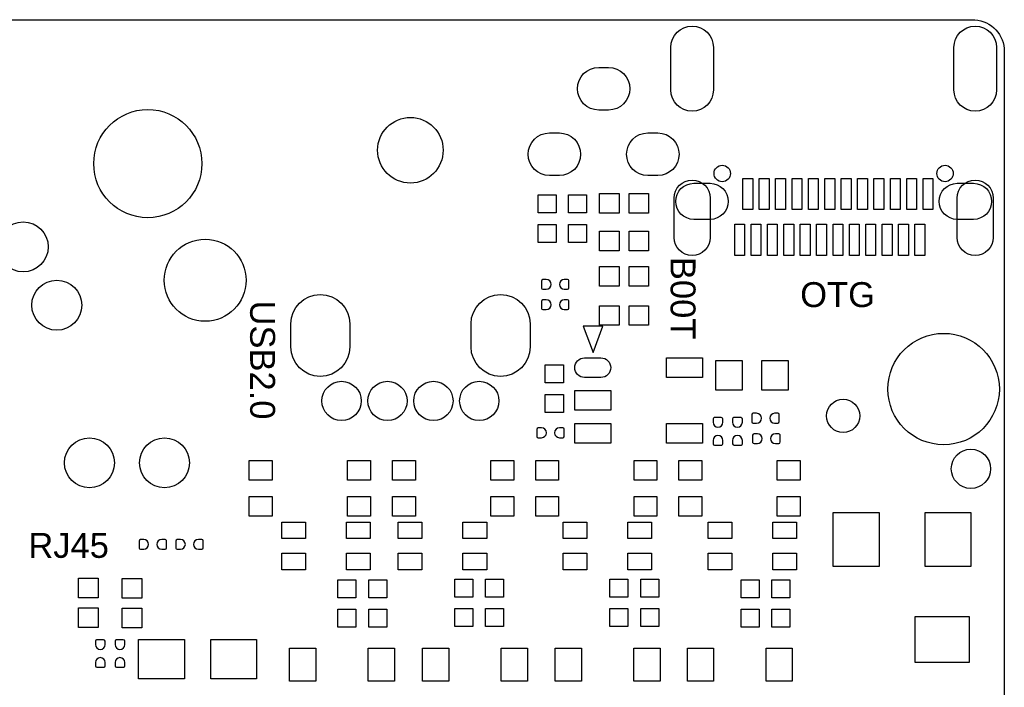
# Model space of a CAD drawing. Extents: x -29.3 to 28.3, y -19.5 to 30.
# Tile 4 of 4: x -1.7 to 28.3, y 9.7 to 30. Entities that reach past the tile are written whole.
import ezdxf

# ---------------------------------------------------------------- set-up
doc = ezdxf.new("R2010")
doc.units = 0
for name, color, linetype in [('BG_OUTLINE', 5, 'CONTINUOUS'), ('PG_SILKSCREEN_TOP', 254, 'CONTINUOUS'), ('PIN_TOP', 12, 'CONTINUOUS')]:
    doc.layers.add(name, color=color, linetype=linetype)

msp = doc.modelspace()

# ---------------------------------------------------------------- linework, layer by layer
at = {"layer": 'BG_OUTLINE'}
msp.add_lwpolyline([(-28.829, -18.206), (-28.829, 28.79, -0.406179), (-27.554, 30.0304), (27.419, 30.0304, -0.39239), (28.321, 29.058), (28.321, -18.2039, -0.396091), (26.942, -19.4996), (-27.559, -19.4996), (-27.6875, -19.4996, -0.378126)], format="xyb", close=True, dxfattribs=at)
at = {"layer": 'PG_SILKSCREEN_TOP'}
msp.add_lwpolyline([(16.0746, 20.6783), (15.4745, 20.6783), (15.7745, 19.8783)], close=True, dxfattribs=at)
at = {"layer": 'PIN_TOP'}
for points in [[(18.14325, 27.88595), (18.14325, 29.18645, -1), (19.44375, 29.18645), (19.44375, 27.88595, -1)], [(26.78425, 27.88595), (26.78425, 29.18645, -1), (28.08475, 29.18645), (28.08475, 27.88595, -1)], [(16.24385, 27.27455), (15.94415, 27.27455, -1), (15.94415, 28.57505), (16.24385, 28.57505, -1)], [(14.74275, 25.27295), (14.44305, 25.27295, -1), (14.44305, 26.57345), (14.74275, 26.57345, -1)], [(17.74495, 25.27295), (17.44525, 25.27295, -1), (17.44525, 26.57345), (17.74495, 26.57345, -1)], [(18.2436, 23.3864), (18.2436, 24.5878, -1), (19.3434, 24.5878), (19.3434, 23.3864, -1)], [(19.3434, 23.9376), (18.843, 23.9376, -1), (18.843, 25.0374), (19.3434, 25.0374, -1)], [(27.385, 23.9376), (26.8846, 23.9376, -1), (26.8846, 25.0374), (27.385, 25.0374, -1)], [(26.8846, 23.3864), (26.8846, 24.5878, -1), (27.9844, 24.5878), (27.9844, 23.3864, -1)], [(14.3424, 22.1035), (14.2408, 22.1035, 0.376069), (14.1984, 22.0551), (14.1984, 21.8392, 0.364927), (14.2408, 21.8035), (14.3424, 21.8035, 0.99952)], [(14.8926, 21.8035), (14.9942, 21.8035, 0.376069), (15.0366, 21.8519), (15.0366, 22.0678, 0.364927), (14.9942, 22.1035), (14.8926, 22.1035, 0.99952)], [(6.54675, 20.04885), (6.54675, 20.74735, -1), (8.34765, 20.74735), (8.34765, 20.04885, -1)], [(12.04835, 20.04885), (12.04835, 20.74735, -1), (13.84925, 20.74735), (13.84925, 20.04885, -1)], [(14.3424, 21.4835), (14.2408, 21.4835, 0.376069), (14.1984, 21.4351), (14.1984, 21.2192, 0.364927), (14.2408, 21.1835), (14.3424, 21.1835, 0.99952)], [(14.8926, 21.1835), (14.9942, 21.1835, 0.376069), (15.0366, 21.2319), (15.0366, 21.4478, 0.364927), (14.9942, 21.4835), (14.8926, 21.4835, 0.99952)], [(16.0121, 19.11305), (15.5119, 19.11305, -1), (15.5119, 19.71295), (16.0121, 19.71295, -1)], [(19.733, 17.7451), (19.733, 17.8467, 0.376069), (19.6846, 17.8891), (19.4687, 17.8891, 0.364927), (19.433, 17.8467), (19.433, 17.7451, 0.99952)], [(20.328, 17.7451), (20.328, 17.8467, 0.376069), (20.2796, 17.8891), (20.0637, 17.8891, 0.364927), (20.028, 17.8467), (20.028, 17.7451, 0.99952)], [(20.7609, 18.02), (20.6593, 18.02, 0.376069), (20.6169, 17.9716), (20.6169, 17.7557, 0.364927), (20.6593, 17.72), (20.7609, 17.72, 0.99952)], [(21.3111, 17.72), (21.4127, 17.72, 0.376069), (21.4551, 17.7684), (21.4551, 17.9843, 0.364927), (21.4127, 18.02), (21.3111, 18.02, 0.99952)], [(14.1979, 17.576), (14.0963, 17.576, 0.376069), (14.0539, 17.5276), (14.0539, 17.3117, 0.364927), (14.0963, 17.276), (14.1979, 17.276, 0.99952)], [(14.7481, 17.276), (14.8497, 17.276, 0.376069), (14.8921, 17.3244), (14.8921, 17.5403, 0.364927), (14.8497, 17.576), (14.7481, 17.576, 0.99952)], [(19.433, 17.1949), (19.433, 17.0933, 0.376069), (19.4814, 17.0509), (19.6973, 17.0509, 0.364927), (19.733, 17.0933), (19.733, 17.1949, 0.99952)], [(20.028, 17.1949), (20.028, 17.0933, 0.376069), (20.0764, 17.0509), (20.2923, 17.0509, 0.364927), (20.328, 17.0933), (20.328, 17.1949, 0.99952)], [(20.7849, 17.397), (20.6833, 17.397, 0.376069), (20.6409, 17.3486), (20.6409, 17.1327, 0.364927), (20.6833, 17.097), (20.7849, 17.097, 0.99952)], [(21.3351, 17.097), (21.4367, 17.097, 0.376069), (21.4791, 17.1454), (21.4791, 17.3613, 0.364927), (21.4367, 17.397), (21.3351, 17.397, 0.99952)], [(2.0599, 14.1702), (1.9583, 14.1702, 0.376069), (1.9159, 14.1218), (1.9159, 13.9059, 0.364927), (1.9583, 13.8702), (2.0599, 13.8702, 0.99952)], [(2.6101, 13.8702), (2.7117, 13.8702, 0.376069), (2.7541, 13.9186), (2.7541, 14.1345, 0.364927), (2.7117, 14.1702), (2.6101, 14.1702, 0.99952)], [(3.1799, 14.17), (3.0783, 14.17, 0.376069), (3.0359, 14.1216), (3.0359, 13.9057, 0.364927), (3.0783, 13.87), (3.1799, 13.87, 0.99952)], [(3.7301, 13.87), (3.8317, 13.87, 0.376069), (3.8741, 13.9184), (3.8741, 14.1343, 0.364927), (3.8317, 14.17), (3.7301, 14.17, 0.99952)], [(0.884, 10.9661), (0.884, 11.0677, 0.376069), (0.8356, 11.1101), (0.6197, 11.1101, 0.364927), (0.584, 11.0677), (0.584, 10.9661, 0.99952)], [(1.485, 10.9661), (1.485, 11.0677, 0.376069), (1.4366, 11.1101), (1.2207, 11.1101, 0.364927), (1.185, 11.0677), (1.185, 10.9661, 0.99952)], [(0.584, 10.4159), (0.584, 10.3143, 0.376069), (0.6324, 10.2719), (0.8483, 10.2719, 0.364927), (0.884, 10.3143), (0.884, 10.4159, 0.99952)], [(1.185, 10.4159), (1.185, 10.3143, 0.376069), (1.2334, 10.2719), (1.4493, 10.2719, 0.364927), (1.485, 10.3143), (1.485, 10.4159, 0.99952)]]:
    msp.add_lwpolyline(points, format="xyb", close=True, dxfattribs=at)
for points in [[(20.3428, 24.2385), (20.3428, 25.1885), (20.6425, 25.1885), (20.6425, 24.2385)], [(20.8432, 24.236), (20.8432, 25.186), (21.1429, 25.186), (21.1429, 24.236)], [(21.3436, 24.236), (21.3436, 25.186), (21.6433, 25.186), (21.6433, 24.236)], [(21.844, 24.236), (21.844, 25.186), (22.1437, 25.186), (22.1437, 24.236)], [(22.3443, 24.236), (22.3443, 25.186), (22.644, 25.186), (22.644, 24.236)], [(22.8447, 24.236), (22.8447, 25.186), (23.1444, 25.186), (23.1444, 24.236)], [(23.3451, 24.236), (23.3451, 25.186), (23.6448, 25.186), (23.6448, 24.236)], [(23.8429, 24.236), (23.8429, 25.186), (24.1426, 25.186), (24.1426, 24.236)], [(24.3433, 24.236), (24.3433, 25.186), (24.643, 25.186), (24.643, 24.236)], [(24.8437, 24.236), (24.8437, 25.186), (25.1434, 25.186), (25.1434, 24.236)], [(25.3441, 24.236), (25.3441, 25.186), (25.6438, 25.186), (25.6438, 24.236)], [(25.8445, 24.236), (25.8445, 25.186), (26.1442, 25.186), (26.1442, 24.236)], [(14.64195, 24.13615), (14.09205, 24.13615), (14.09205, 24.68605), (14.64195, 24.68605)], [(15.02205, 24.68605), (15.57195, 24.68605), (15.57195, 24.13615), (15.02205, 24.13615)], [(15.9647, 24.1283), (15.9647, 24.7277), (16.5641, 24.7277), (16.5641, 24.1283)], [(16.8689, 24.1283), (16.8689, 24.7277), (17.4683, 24.7277), (17.4683, 24.1283)], [(14.64195, 23.23595), (14.09205, 23.23595), (14.09205, 23.78585), (14.64195, 23.78585)], [(15.02205, 23.78585), (15.57195, 23.78585), (15.57195, 23.23595), (15.02205, 23.23595)], [(20.39365, 23.7864), (20.39365, 22.8364), (20.09395, 22.8364), (20.09395, 23.7864)], [(20.89405, 23.7864), (20.89405, 22.8364), (20.59435, 22.8364), (20.59435, 23.7864)], [(21.39445, 23.7864), (21.39445, 22.8364), (21.09475, 22.8364), (21.09475, 23.7864)], [(21.89475, 23.7864), (21.89475, 22.8364), (21.59505, 22.8364), (21.59505, 23.7864)], [(22.39265, 23.7864), (22.39265, 22.8364), (22.09295, 22.8364), (22.09295, 23.7864)], [(22.89305, 23.7864), (22.89305, 22.8364), (22.59335, 22.8364), (22.59335, 23.7864)], [(23.39335, 23.7864), (23.39335, 22.8364), (23.09365, 22.8364), (23.09365, 23.7864)], [(23.89375, 23.7864), (23.89375, 22.8364), (23.59405, 22.8364), (23.59405, 23.7864)], [(24.39415, 23.7864), (24.39415, 22.8364), (24.09445, 22.8364), (24.09445, 23.7864)], [(24.89455, 23.7864), (24.89455, 22.8364), (24.59485, 22.8364), (24.59485, 23.7864)], [(25.39235, 23.7864), (25.39235, 22.8364), (25.09265, 22.8364), (25.09265, 23.7864)], [(25.89275, 23.7864), (25.89275, 22.8364), (25.59305, 22.8364), (25.59305, 23.7864)], [(15.9646, 22.9776), (15.9646, 23.577), (16.564, 23.577), (16.564, 22.9776)], [(16.8688, 22.9776), (16.8688, 23.577), (17.4682, 23.577), (17.4682, 22.9776)], [(15.9647, 21.9048), (15.9647, 22.5042), (16.5641, 22.5042), (16.5641, 21.9048)], [(16.8689, 21.9048), (16.8689, 22.5042), (17.4683, 22.5042), (17.4683, 21.9048)], [(15.9648, 20.7048), (15.9648, 21.3042), (16.5642, 21.3042), (16.5642, 20.7048)], [(16.869, 20.7048), (16.869, 21.3042), (17.4684, 21.3042), (17.4684, 20.7048)], [(18.012, 19.113), (18.012, 19.7129), (19.1121, 19.7129), (19.1121, 19.113)], [(19.5219, 18.73), (19.5219, 19.6299), (20.322, 19.6299), (20.322, 18.73)], [(20.9219, 18.73), (20.9219, 19.6299), (21.722, 19.6299), (21.722, 18.73)], [(14.31505, 19.49705), (14.86495, 19.49705), (14.86495, 18.94715), (14.31505, 18.94715)], [(15.2119, 18.113), (15.2119, 18.7129), (16.312, 18.7129), (16.312, 18.113)], [(14.31505, 18.59685), (14.86495, 18.59685), (14.86495, 18.04695), (14.31505, 18.04695)], [(15.2119, 17.113), (15.2119, 17.7129), (16.312, 17.7129), (16.312, 17.113)], [(18.012, 17.113), (18.012, 17.7129), (19.1121, 17.7129), (19.1121, 17.113)], [(5.281, 16.578), (5.981, 16.578), (5.981, 15.978), (5.281, 15.978)], [(8.281, 16.578), (8.981, 16.578), (8.981, 15.978), (8.281, 15.978)], [(9.6513, 16.578), (10.3513, 16.578), (10.3513, 15.978), (9.6513, 15.978)], [(12.6513, 16.578), (13.3513, 16.578), (13.3513, 15.978), (12.6513, 15.978)], [(14.0216, 16.578), (14.7216, 16.578), (14.7216, 15.978), (14.0216, 15.978)], [(17.0216, 16.578), (17.7216, 16.578), (17.7216, 15.978), (17.0216, 15.978)], [(18.3919, 16.578), (19.0919, 16.578), (19.0919, 15.978), (18.3919, 15.978)], [(21.3919, 16.578), (22.0919, 16.578), (22.0919, 15.978), (21.3919, 15.978)], [(5.281, 15.478), (5.981, 15.478), (5.981, 14.878), (5.281, 14.878)], [(8.281, 15.478), (8.981, 15.478), (8.981, 14.878), (8.281, 14.878)], [(9.6513, 15.478), (10.3513, 15.478), (10.3513, 14.878), (9.6513, 14.878)], [(12.6513, 15.478), (13.3513, 15.478), (13.3513, 14.878), (12.6513, 14.878)], [(14.0216, 15.478), (14.7216, 15.478), (14.7216, 14.878), (14.0216, 14.878)], [(17.0216, 15.478), (17.7216, 15.478), (17.7216, 14.878), (17.0216, 14.878)], [(18.3919, 15.478), (19.0919, 15.478), (19.0919, 14.878), (18.3919, 14.878)], [(21.3919, 15.478), (22.0919, 15.478), (22.0919, 14.878), (21.3919, 14.878)], [(24.503, 14.997), (24.503, 13.347), (23.103, 13.347), (23.103, 14.997)], [(27.303, 14.997), (27.303, 13.347), (25.903, 13.347), (25.903, 14.997)], [(6.271, 14.699), (6.996, 14.699), (6.996, 14.199), (6.271, 14.199)], [(8.246, 14.699), (8.971, 14.699), (8.971, 14.199), (8.246, 14.199)], [(9.825, 14.699), (10.55, 14.699), (10.55, 14.199), (9.825, 14.199)], [(11.8, 14.699), (12.525, 14.699), (12.525, 14.199), (11.8, 14.199)], [(14.856, 14.699), (15.581, 14.699), (15.581, 14.199), (14.856, 14.199)], [(16.831, 14.699), (17.556, 14.699), (17.556, 14.199), (16.831, 14.199)], [(19.281, 14.699), (20.006, 14.699), (20.006, 14.199), (19.281, 14.199)], [(21.256, 14.699), (21.981, 14.699), (21.981, 14.199), (21.256, 14.199)], [(6.271, 13.749), (6.996, 13.749), (6.996, 13.249), (6.271, 13.249)], [(8.246, 13.749), (8.971, 13.749), (8.971, 13.249), (8.246, 13.249)], [(9.825, 13.749), (10.55, 13.749), (10.55, 13.249), (9.825, 13.249)], [(11.8, 13.749), (12.525, 13.749), (12.525, 13.249), (11.8, 13.249)], [(14.856, 13.749), (15.581, 13.749), (15.581, 13.249), (14.856, 13.249)], [(16.831, 13.749), (17.556, 13.749), (17.556, 13.249), (16.831, 13.249)], [(19.281, 13.749), (20.006, 13.749), (20.006, 13.249), (19.281, 13.249)], [(21.256, 13.749), (21.981, 13.749), (21.981, 13.249), (21.256, 13.249)], [(0.6677, 12.3934), (0.0683, 12.3934), (0.0683, 12.9928), (0.6677, 12.9928)], [(2.0017, 12.3824), (1.4023, 12.3824), (1.4023, 12.9818), (2.0017, 12.9818)], [(8.52895, 12.39115), (7.97905, 12.39115), (7.97905, 12.94105), (8.52895, 12.94105)], [(9.47595, 12.39115), (8.92605, 12.39115), (8.92605, 12.94105), (9.47595, 12.94105)], [(12.10095, 12.41115), (11.55105, 12.41115), (11.55105, 12.96105), (12.10095, 12.96105)], [(13.03795, 12.41115), (12.48805, 12.41115), (12.48805, 12.96105), (13.03795, 12.96105)], [(16.83495, 12.41115), (16.28505, 12.41115), (16.28505, 12.96105), (16.83495, 12.96105)], [(17.78295, 12.41115), (17.23305, 12.41115), (17.23305, 12.96105), (17.78295, 12.96105)], [(20.83995, 12.39115), (20.29005, 12.39115), (20.29005, 12.94105), (20.83995, 12.94105)], [(21.77695, 12.39115), (21.22705, 12.39115), (21.22705, 12.94105), (21.77695, 12.94105)], [(0.6677, 11.4892), (0.0683, 11.4892), (0.0683, 12.0886), (0.6677, 12.0886)], [(2.0017, 11.4782), (1.4023, 11.4782), (1.4023, 12.0776), (2.0017, 12.0776)], [(8.52895, 11.49095), (7.97905, 11.49095), (7.97905, 12.04085), (8.52895, 12.04085)], [(9.47595, 11.49095), (8.92605, 11.49095), (8.92605, 12.04085), (9.47595, 12.04085)], [(12.10095, 11.51095), (11.55105, 11.51095), (11.55105, 12.06085), (12.10095, 12.06085)], [(13.03795, 11.51095), (12.48805, 11.51095), (12.48805, 12.06085), (13.03795, 12.06085)], [(16.83495, 11.51095), (16.28505, 11.51095), (16.28505, 12.06085), (16.83495, 12.06085)], [(17.78295, 11.51095), (17.23305, 11.51095), (17.23305, 12.06085), (17.78295, 12.06085)], [(20.83995, 11.49095), (20.29005, 11.49095), (20.29005, 12.04085), (20.83995, 12.04085)], [(21.77695, 11.49095), (21.22705, 11.49095), (21.22705, 12.04085), (21.77695, 12.04085)], [(25.6, 11.818), (27.25, 11.818), (27.25, 10.418), (25.6, 10.418)], [(3.304, 11.119), (3.304, 9.919), (1.904, 9.919), (1.904, 11.119)], [(5.504, 11.119), (5.504, 9.919), (4.104, 9.919), (4.104, 11.119)], [(6.5099, 9.8496), (6.5099, 10.8504), (7.31, 10.8504), (7.31, 9.8496)], [(8.9102, 9.8496), (8.9102, 10.8504), (9.7103, 10.8504), (9.7103, 9.8496)], [(10.5699, 9.8496), (10.5699, 10.8504), (11.37, 10.8504), (11.37, 9.8496)], [(12.9702, 9.8496), (12.9702, 10.8504), (13.7703, 10.8504), (13.7703, 9.8496)], [(14.6199, 9.8496), (14.6199, 10.8504), (15.42, 10.8504), (15.42, 9.8496)], [(17.0202, 9.8496), (17.0202, 10.8504), (17.8203, 10.8504), (17.8203, 9.8496)], [(18.6499, 9.8496), (18.6499, 10.8504), (19.45, 10.8504), (19.45, 9.8496)], [(21.0502, 9.8496), (21.0502, 10.8504), (21.8503, 10.8504), (21.8503, 9.8496)]]:
    msp.add_lwpolyline(points, close=True, dxfattribs=at)
for centre, radius in [((2.1844, 25.6384), 1.64975), ((10.198, 26.047), 0.9995), ((19.7129, 25.3384), 0.2502), ((26.5125, 25.3384), 0.2502), ((-1.6154, 23.0984), 0.762), ((3.9345, 22.0798), 1.2497), ((-0.5944, 21.3178), 0.762), ((26.47, 18.76), 1.7), ((8.0974, 18.3966), 0.59945), ((9.497, 18.3966), 0.59945), ((10.899, 18.3966), 0.59945), ((12.2986, 18.3966), 0.59945), ((23.403, 17.942), 0.508), ((0.4039, 16.5096), 0.762), ((2.6949, 16.5096), 0.762), ((27.302, 16.328), 0.59945)]:
    msp.add_circle(centre, radius, dxfattribs=at)

# ---------------------------------------------------------------- texts
at = {"layer": 'PG_SILKSCREEN_TOP', "width": 1.036053}
for s, p in [('B00T', (18.138, 22.793)), ('USB2.0', (5.308, 21.461))]:
    msp.add_text(s, height=0.76, rotation=270, dxfattribs=at).set_placement(p)
for s, p in [('OTG', (22.093, 21.262)), ('RJ45', (-1.461, 13.61))]:
    msp.add_text(s, height=0.76, dxfattribs=at).set_placement(p)

doc.saveas('drawing.dxf')
